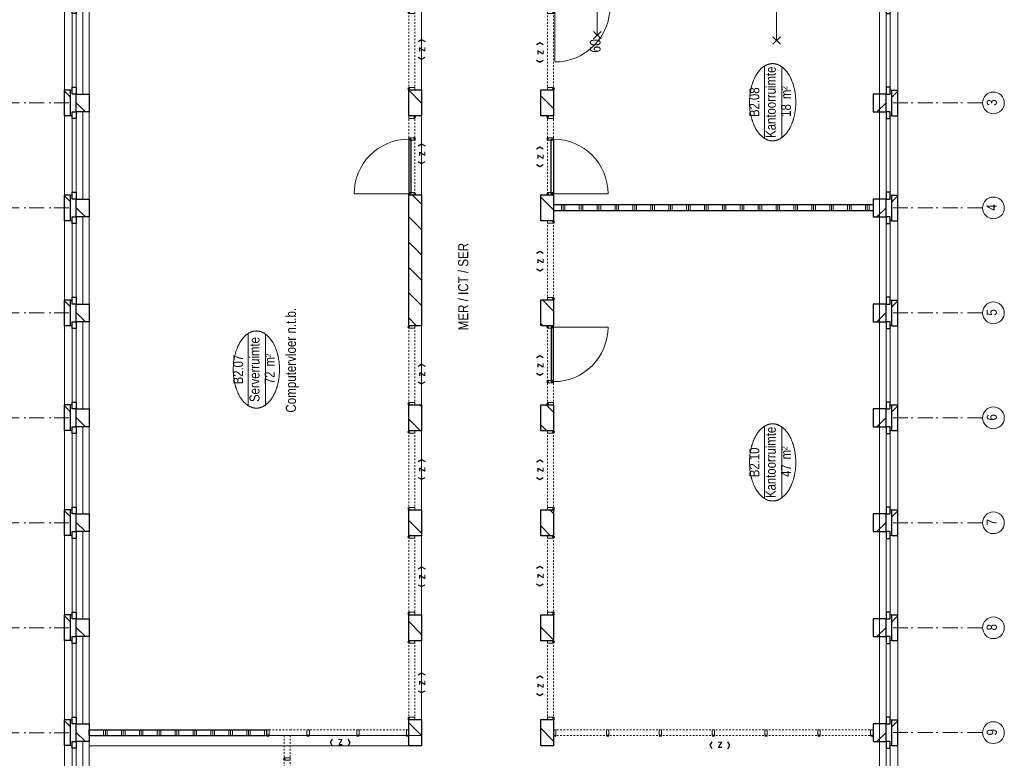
# Model space of a CAD drawing. Header units: millimetres. Extents: x -88840 to 85996, y -16279 to 104709.
# Tile 44 of 184: x 33248 to 49758, y 8355 to 20742. Entities that reach past the tile are written whole.
import ezdxf
from ezdxf.enums import TextEntityAlignment as Align

# ---------------------------------------------------------------- set-up
doc = ezdxf.new("R2010")
doc.units = ezdxf.units.MM
doc.header["$LTSCALE"] = 400
doc.header["$PDMODE"] = 3
doc.header["$PDSIZE"] = 15
for name, pattern in [('STYLE_02', [0.694427, 0.486069, -0.208359]), ('STYLE_06', [1.041641, 0.625, -0.208282, 0.069427, -0.138931]), ('STYLE_21', [0.138889, 0.069444, -0.069444])]:
    doc.linetypes.add(name, pattern=pattern)
for name, color, linetype, lineweight in [('BA-Brandveiligheid', 7, 'Continuous', 15), ('Buitenkozijnen', 140, 'Continuous', 15), ('Interieur-deur', 43, 'Continuous', 9), ('Interieur-scheidingswand-vertikaal', 5, 'Continuous', 25), ('Interieur-systeemwand glas', 140, 'STYLE_21', 15), ('Kozijnmerken', 43, 'Continuous', 9), ('mat-afdichting', 9, 'Continuous', 5), ('mat-aluminium', 140, 'Continuous', 15), ('mat-baksteen', 5, 'Continuous', 25), ('mat-kalkzandsteen', 5, 'Continuous', 25), ('mat-multiplex-hor', 140, 'Continuous', 15), ('mat-spuitwerk_marmo', 43, 'STYLE_02', 20), ('mat-staal', 5, 'Continuous', 25), ('None', 7, 'Continuous', 9), ('Ruimtenummers', 5, 'Continuous', 25), ('Tekst', 140, 'Continuous', 15)]:
    doc.layers.add(name, color=color, linetype=linetype, lineweight=lineweight)
doc.styles.add('Arial Narrow', font='ARIALN.TTF', dxfattribs={"height": 222.25})
doc.styles.add('Arial Narrow (bold)', font='ARIALNB.TTF', dxfattribs={"height": 172.861111})

# ---------------------------------------------------------------- blocks, each defined once
blk = doc.blocks.new('*X851')
at = {"layer": 'None', "lineweight": 9}
blk.add_line((-33357, 2705), (-33143, 2919), dxfattribs=at)
blk = doc.blocks.new('*X852')
at = {"layer": 'None', "lineweight": 9}
blk.add_line((-31660, 2705), (-31446, 2919), dxfattribs=at)
blk = doc.blocks.new('*X853')
at = {"layer": 'None', "lineweight": 9}
blk.add_line((-29963, 2705), (-29749, 2919), dxfattribs=at)
blk = doc.blocks.new('*X862')
at = {"layer": 'None', "lineweight": 9}
blk.add_line((-33450, 491), (-33236, 705), dxfattribs=at)
blk = doc.blocks.new('*X863')
at = {"layer": 'None', "lineweight": 9}
blk.add_line((-31753, 491), (-31539, 705), dxfattribs=at)
blk = doc.blocks.new('*X864')
at = {"layer": 'None', "lineweight": 9}
for p, q in [((-30007, 540), (-29842, 705)), ((-29632, 491), (-29570, 552))]:
    blk.add_line(p, q, dxfattribs=at)
blk = doc.blocks.new('*X865')
at = {"layer": 'None', "lineweight": 9}
for p, q in [((-28247, 603), (-28145, 705)), ((-27935, 491), (-27810, 615))]:
    blk.add_line(p, q, dxfattribs=at)
blk = doc.blocks.new('*X866')
at = {"layer": 'None', "lineweight": 9}
for p, q in [((-26487, 665), (-26448, 705)), ((-26238, 491), (-26050, 678))]:
    blk.add_line(p, q, dxfattribs=at)
blk = doc.blocks.new('*X867')
at = {"layer": 'None', "lineweight": 9}
blk.add_line((-24540.580054, 491), (-24326.580054, 705), dxfattribs=at)
blk = doc.blocks.new('*X868')
at = {"layer": 'None', "lineweight": 9}
blk.add_line((-22844, 491), (-22630, 705), dxfattribs=at)
blk = doc.blocks.new('*X869')
at = {"layer": 'None', "lineweight": 9}
blk.add_line((-148.5, -148.5), (4, 4), dxfattribs=at)
blk = doc.blocks.new('*X870')
at = {"layer": 'None', "lineweight": 9}
blk.add_line((100, 100), (200, 200), dxfattribs=at)
blk = doc.blocks.new('Penant best-uitbr  (2D)')
at = {"layer": 'mat-baksteen', "lineweight": 25}
for p, q in [((-215, 200), (215, 200)), ((-215, 100), (-215, 200)), ((215, 100), (215, 200)), ((-215, 100), (215, 100))]:
    blk.add_line(p, q, dxfattribs=at)
at = {"layer": 'mat-kalkzandsteen', "lineweight": 25}
blk.add_lwpolyline([(-148.5, 4), (148.5, 4), (148.5, -210), (-148.5, -210)], close=True, dxfattribs=at)
at = {"layer": 'mat-baksteen'}
blk.add_blockref('*X870', (0, 0), dxfattribs=at)
at = {"layer": 'mat-kalkzandsteen'}
blk.add_blockref('*X869', (0, 0), dxfattribs=at)
blk = doc.blocks.new('Gevelpui best-uitbr 1330 (2D)')
at = {"layer": 'Buitenkozijnen', "lineweight": 15}
for p, q in [((-731.5, 71), (731.5, 71)), ((-731.5, 4), (-731.5, 71)), ((-731.5, 4), (731.5, 4)), ((731.5, 4), (731.5, 71))]:
    blk.add_line(p, q, dxfattribs=at)
at = {"layer": 'Buitenkozijnen', "color": 92, "lineweight": 25}
for points in [[(-731.5, 71), (-617.5, 71), (-617.5, 4), (-731.5, 4)], [(617.5, 71), (731.5, 71), (731.5, 4), (617.5, 4)]]:
    blk.add_lwpolyline(points, close=True, dxfattribs=at)
at = {"layer": 'None', "color": 43, "linetype": 'Continuous', "lineweight": 9}
blk.add_line((-731.5, -107), (731.5, -107), dxfattribs=at)
at = {"layer": 'None', "color": 43, "linetype": 'Continuous', "lineweight": 9, "flags": 128}
blk.add_lwpolyline([(-665, 71), (-665, 200), (665, 200), (665, 71)], dxfattribs=at)
blk = doc.blocks.new('*X932')
at = {"layer": 'None', "lineweight": 9}
for p, q in [((-28247, 2724), (-28052, 2919)), ((-27842, 2705), (-27810, 2737))]:
    blk.add_line(p, q, dxfattribs=at)
blk = doc.blocks.new('*X933')
at = {"layer": 'None', "lineweight": 9}
for p, q in [((-26487, 2787), (-26355, 2919)), ((-26145, 2705), (-25931, 2919)), ((-25721, 2705), (-25507, 2919)), ((-25296, 2705), (-25082, 2919)), ((-24872, 2705), (-24658, 2919)), ((-24448, 2705), (-24290, 2862))]:
    blk.add_line(p, q, dxfattribs=at)
blk = doc.blocks.new('*X934')
at = {"layer": 'None', "lineweight": 9}
for p, q in [((-22967, 2913), (-22961, 2919)), ((-22751, 2705), (-22537, 2919))]:
    blk.add_line(p, q, dxfattribs=at)
blk = doc.blocks.new('060min X')
at = {"layer": 'BA-Brandveiligheid', "color": 7, "linetype": 'Continuous', "lineweight": 15}
for p, q in [((-480, 62), (-357, -62)), ((-480, -62), (-357, 62)), ((-418, 0), (418, 0)), ((480, 62), (357, -62)), ((480, -62), (357, 62))]:
    blk.add_line(p, q, dxfattribs=at)
at = {"layer": 'BA-Brandveiligheid', "color": 43, "insert": (-709, 124), "char_height": 177.8, "attachment_point": 1, "style": 'Arial Narrow'}
blk.add_mtext('60', dxfattribs=at)
blk = doc.blocks.new('systeemwandstijl 880 hoh')
at = {"layer": 'Interieur-systeemwand glas', "color": 43, "linetype": 'Continuous', "lineweight": 9}
blk.add_lwpolyline([(0, 20), (100, 20), (100, -20), (0, -20)], close=True, dxfattribs=at)
at = {"layer": 'Interieur-systeemwand glas', "color": 43, "linetype": 'Continuous', "lineweight": 15}
blk.add_point((0, 0), dxfattribs=at)
blk = doc.blocks.new('Systeemwand B (2D)')
at = {"layer": 'Interieur-systeemwand glas', "lineweight": 15}
for p, q in [((0, 50), (1323, 50)), ((0, -50), (1323, -50))]:
    blk.add_line(p, q, dxfattribs=at)
at = {"layer": 'None', "color": 7, "rotation": 270}
blk.add_blockref('systeemwandstijl 880 hoh', (20, 50), dxfattribs=at)
at = {"layer": 'None', "color": 7, "xscale": -1, "rotation": 90}
blk.add_blockref('systeemwandstijl 880 hoh', (1303, 50), dxfattribs=at)
blk = doc.blocks.new('Deur systeemwand 915')
at = {"layer": 'Interieur-deur', "color": 140, "linetype": 'Continuous', "lineweight": 15}
blk.add_line((0, 1015), (0, 100), dxfattribs=at)
at = {"layer": 'Interieur-deur', "color": 92, "linetype": 'Continuous', "lineweight": 25}
blk.add_lwpolyline([(-915, 100), (0, 100), (0, 60), (-915, 60)], close=True, dxfattribs=at)
at = {"layer": 'Interieur-deur', "color": 140, "linetype": 'Continuous', "lineweight": 15}
blk.add_arc((0, 100), 915, 90, 180, dxfattribs=at)
blk = doc.blocks.new('Systeemwand B met deur (2D)')
at = {"layer": 'Interieur-systeemwand glas', "lineweight": 15}
for p, q in [((0, 50), (1323, 50)), ((0, -50), (1323, -50))]:
    blk.add_line(p, q, dxfattribs=at)
at = {"layer": 'None', "color": 7, "rotation": 270}
for p in [(20, 50), (388, 50)]:
    blk.add_blockref('systeemwandstijl 880 hoh', p, dxfattribs=at)
at = {"layer": 'None', "color": 7, "xscale": -1}
for name, rotation in [('systeemwandstijl 880 hoh', 90), ('Deur systeemwand 915', 180)]:
    blk.add_blockref(name, (1303, 50), dxfattribs=dict(at, rotation=rotation))
blk = doc.blocks.new('*X1056')
at = {"layer": 'None', "lineweight": 9}
for p, q in [((-24559, 360), (-24459, 360)), ((-24559, 330), (-24459, 330)), ((-24559, 300), (-24459, 300)), ((-24559, 60), (-24459, 60)), ((-24559, 30), (-24459, 30)), ((-24559, 0), (-24459, 0)), ((-24559, -240), (-24459, -240)), ((-24559, -270), (-24459, -270)), ((-24559, -300), (-24459, -300)), ((-24559, -540), (-24459, -540)), ((-24559, -570), (-24459, -570)), ((-24559, -600), (-24459, -600)), ((-24559, -840), (-24459, -840)), ((-24559, -870), (-24459, -870)), ((-24559, -900), (-24459, -900)), ((-24559, -1140), (-24459, -1140)), ((-24559, -1170), (-24459, -1170)), ((-24559, -1200), (-24459, -1200)), ((-24559, -1440), (-24459, -1440)), ((-24559, -1470), (-24459, -1470)), ((-24559, -1500), (-24459, -1500)), ((-24559, -1740), (-24459, -1740)), ((-24559, -1770), (-24459, -1770)), ((-24559, -1800), (-24459, -1800)), ((-24559, -2040), (-24459, -2040)), ((-24559, -2070), (-24459, -2070)), ((-24559, -2100), (-24459, -2100)), ((-24559, -2340), (-24459, -2340)), ((-24559, -2370), (-24459, -2370)), ((-24559, -2400), (-24459, -2400)), ((-24559, -2640), (-24459, -2640)), ((-24559, -2670), (-24459, -2670)), ((-24559, -2700), (-24459, -2700)), ((-24559, -2940), (-24459, -2940)), ((-24559, -2970), (-24459, -2970)), ((-24559, -3000), (-24459, -3000)), ((-24559, -3240), (-24459, -3240)), ((-24559, -3270), (-24459, -3270)), ((-24559, -3300), (-24459, -3300)), ((-24559, -3540), (-24459, -3540)), ((-24559, -3570), (-24459, -3570)), ((-24559, -3600), (-24459, -3600)), ((-24559, -3840), (-24459, -3840)), ((-24559, -3870), (-24459, -3870)), ((-24559, -3900), (-24459, -3900)), ((-24559, -4140), (-24459, -4140)), ((-24559, -4170), (-24459, -4170)), ((-24559, -4200), (-24459, -4200)), ((-24559, -4440), (-24459, -4440)), ((-24559, -4470), (-24459, -4470)), ((-24559, -4500), (-24459, -4500)), ((-24559, -4740), (-24459, -4740)), ((-24559, -4770), (-24459, -4770)), ((-24559, -4800), (-24459, -4800))]:
    blk.add_line(p, q, dxfattribs=at)
blk = doc.blocks.new('*X1057')
at = {"layer": 'None', "lineweight": 9}
for p, q in [((10510, 0), (10610, 0)), ((10510, -240), (10610, -240)), ((10510, -270), (10610, -270)), ((10510, -300), (10610, -300)), ((10510, -540), (10610, -540)), ((10510, -570), (10610, -570)), ((10510, -600), (10610, -600)), ((10510, -840), (10610, -840)), ((10510, -870), (10610, -870)), ((10510, -900), (10610, -900)), ((10510, -1140), (10610, -1140)), ((10510, -1170), (10610, -1170)), ((10510, -1200), (10610, -1200)), ((10510, -1440), (10610, -1440)), ((10510, -1470), (10610, -1470)), ((10510, -1500), (10610, -1500)), ((10510, -1740), (10610, -1740)), ((10510, -1770), (10610, -1770)), ((10510, -1800), (10610, -1800)), ((10510, -2040), (10610, -2040)), ((10510, -2070), (10610, -2070)), ((10510, -2100), (10610, -2100)), ((10510, -2340), (10610, -2340)), ((10510, -2370), (10610, -2370)), ((10510, -2400), (10610, -2400)), ((10510, -2640), (10610, -2640)), ((10510, -2670), (10610, -2670)), ((10510, -2700), (10610, -2700)), ((10510, -2940), (10610, -2940)), ((10510, -2970), (10610, -2970))]:
    blk.add_line(p, q, dxfattribs=at)
blk = doc.blocks.new('*X1058')
at = {"layer": 'None', "lineweight": 9}
for p, q in [((6990, 0), (7090, 0)), ((6990, -240), (7090, -240)), ((6990, -270), (7090, -270)), ((6990, -300), (7090, -300)), ((6990, -540), (7090, -540)), ((6990, -570), (7090, -570)), ((6990, -600), (7090, -600)), ((6990, -840), (7090, -840)), ((6990, -870), (7090, -870)), ((6990, -900), (7090, -900)), ((6990, -1140), (7090, -1140)), ((6990, -1170), (7090, -1170)), ((6990, -1200), (7090, -1200)), ((6990, -1440), (7090, -1440)), ((6990, -1470), (7090, -1470)), ((6990, -1500), (7090, -1500)), ((6990, -1740), (7090, -1740)), ((6990, -1770), (7090, -1770)), ((6990, -1800), (7090, -1800)), ((6990, -2040), (7090, -2040)), ((6990, -2070), (7090, -2070)), ((6990, -2100), (7090, -2100)), ((6990, -2340), (7090, -2340)), ((6990, -2370), (7090, -2370)), ((6990, -2400), (7090, -2400)), ((6990, -2640), (7090, -2640)), ((6990, -2670), (7090, -2670)), ((6990, -2700), (7090, -2700)), ((6990, -2940), (7090, -2940)), ((6990, -2970), (7090, -2970))]:
    blk.add_line(p, q, dxfattribs=at)
blk = doc.blocks.new('*X1059')
at = {"layer": 'None', "lineweight": 9}
for p, q in [((-50, 0), (50, 0)), ((-50, -240), (50, -240)), ((-50, -270), (50, -270)), ((-50, -300), (50, -300)), ((-50, -540), (50, -540)), ((-50, -570), (50, -570)), ((-50, -600), (50, -600)), ((-50, -840), (50, -840)), ((-50, -870), (50, -870)), ((-50, -900), (50, -900)), ((-50, -1140), (50, -1140)), ((-50, -1170), (50, -1170)), ((-50, -1200), (50, -1200)), ((-50, -1440), (50, -1440)), ((-50, -1470), (50, -1470)), ((-50, -1500), (50, -1500)), ((-50, -1740), (50, -1740)), ((-50, -1770), (50, -1770)), ((-50, -1800), (50, -1800)), ((-50, -2040), (50, -2040)), ((-50, -2070), (50, -2070)), ((-50, -2100), (50, -2100)), ((-50, -2340), (50, -2340)), ((-50, -2370), (50, -2370)), ((-50, -2400), (50, -2400)), ((-50, -2640), (50, -2640)), ((-50, -2670), (50, -2670)), ((-50, -2700), (50, -2700)), ((-50, -2940), (50, -2940)), ((-50, -2970), (50, -2970))]:
    blk.add_line(p, q, dxfattribs=at)
blk = doc.blocks.new('*X1060')
at = {"layer": 'None', "lineweight": 9}
for p, q in [((3470, 0), (3570, 0)), ((3470, -240), (3570, -240)), ((3470, -270), (3570, -270)), ((3470, -300), (3570, -300)), ((3470, -540), (3570, -540)), ((3470, -570), (3570, -570)), ((3470, -600), (3570, -600)), ((3470, -840), (3570, -840)), ((3470, -870), (3570, -870)), ((3470, -900), (3570, -900)), ((3470, -1140), (3570, -1140)), ((3470, -1170), (3570, -1170)), ((3470, -1200), (3570, -1200)), ((3470, -1440), (3570, -1440)), ((3470, -1470), (3570, -1470)), ((3470, -1500), (3570, -1500)), ((3470, -1740), (3570, -1740)), ((3470, -1770), (3570, -1770)), ((3470, -1800), (3570, -1800)), ((3470, -2040), (3570, -2040)), ((3470, -2070), (3570, -2070)), ((3470, -2100), (3570, -2100)), ((3470, -2340), (3570, -2340)), ((3470, -2370), (3570, -2370)), ((3470, -2400), (3570, -2400)), ((3470, -2640), (3570, -2640)), ((3470, -2670), (3570, -2670)), ((3470, -2700), (3570, -2700)), ((3470, -2940), (3570, -2940)), ((3470, -2970), (3570, -2970))]:
    blk.add_line(p, q, dxfattribs=at)
blk = doc.blocks.new('Vergaderruimten B 3 (2D)')
at = {"layer": 'Interieur-scheidingswand-vertikaal', "lineweight": 25}
for p, q in [((50, 4), (-50, 4)), ((-50, -2981), (-50, 4)), ((50, -2981), (50, 4)), ((3470, 4), (3470, -2977)), ((3470, 4), (3570, 4)), ((3570, 4), (3570, -2977)), ((6990, 4), (6990, -2977)), ((6990, 4), (7090, 4)), ((7090, 4), (7090, -2977)), ((10510, 4), (10510, -2977)), ((10510, 4), (10610, 4)), ((10610, 4), (10610, -2977)), ((50, -2981), (-50, -2981)), ((3470, -2977), (3570, -2977)), ((6990, -2977), (7090, -2977)), ((10510, -2977), (10610, -2977))]:
    blk.add_line(p, q, dxfattribs=at)
at = {"layer": 'Interieur-systeemwand glas', "lineweight": 15}
for p, q in [((-50, -3371), (-50, -3021)), ((50, -3271), (50, -3021)), ((3470, -3017), (3470, -3271)), ((3570, -3017), (3570, -3271)), ((6990, -3017), (6990, -3271)), ((7090, -3017), (7090, -3271)), ((10510, -3017), (10510, -3271)), ((10610, -3017), (10610, -3371)), ((3470, -3271), (50, -3271)), ((6990, -3271), (3570, -3271)), ((10510, -3271), (7090, -3271)), ((10510, -3371), (-50, -3371))]:
    blk.add_line(p, q, dxfattribs=at)
at = {"layer": 'Interieur-scheidingswand-vertikaal'}
for name in ['*X1059', '*X1060', '*X1058', '*X1057']:
    blk.add_blockref(name, (0, 0), dxfattribs=at)
at = {"layer": 'Interieur-scheidingswand-vertikaal', "color": 7, "xscale": -1}
for p in [(440, -3371), (3960, -3371), (7480, -3371)]:
    blk.add_blockref('Deur systeemwand 915', p, dxfattribs=at)
at = {"layer": 'Interieur-scheidingswand-vertikaal', "color": 7}
for p in [(-50, -3001), (3470, -2997), (6990, -2997), (10510, -2997)]:
    blk.add_blockref('systeemwandstijl 880 hoh', p, dxfattribs=at)
at = {"layer": 'Interieur-scheidingswand-vertikaal', "color": 7, "rotation": 270}
for p in [(440, -3271), (3960, -3271), (7480, -3271), (8395, -3271), (9240, -3271)]:
    blk.add_blockref('systeemwandstijl 880 hoh', p, dxfattribs=at)
at = {"layer": 'Interieur-scheidingswand-vertikaal', "color": 7, "xscale": -1, "rotation": 90}
for p in [(1355, -3271), (2200, -3271), (3080, -3271), (4875, -3271), (5720, -3271), (6600, -3271), (10120, -3271)]:
    blk.add_blockref('systeemwandstijl 880 hoh', p, dxfattribs=at)
blk = doc.blocks.new('Ruimtenummer UV 50')
at = {"layer": 'Ruimtenummers', "color": 8, "lineweight": 5}
for p, q in [((602, 157), (-602, 157)), ((595, -137), (-595, -137))]:
    blk.add_line(p, q, dxfattribs=at)
blk.add_open_spline([(-323, 354), (-173, 406), (173, 406), (323, 354), (473, 302), (560, 212), (647, 122), (647, 18), (647, -86), (560, -176), (473, -266), (323, -318), (173, -370), (-173, -370), (-323, -318), (-474, -266), (-560, -176), (-647, -86), (-647, 18), (-647, 122), (-560, 212), (-474, 302), (-323, 354)], degree=2, knots=[0, 0, 0, 0.09962, 0.19924, 0.19924, 0.283607, 0.283607, 0.349619, 0.349619, 0.415638, 0.415638, 0.5, 0.5, 0.59962, 0.69924, 0.69924, 0.783607, 0.783607, 0.849619, 0.849619, 0.915638, 0.915638, 1, 1, 1], dxfattribs=at)
at = {"layer": 'Ruimtenummers', "attachment_point": 2, "style": 'Arial Narrow'}
for s, insert, char_height in [(' m', (104, -122), 165.9), (' 2', (220, -133), 96.8)]:
    blk.add_mtext(s, dxfattribs=dict(at, insert=insert, char_height=char_height))
at = {"layer": 'Ruimtenummers', "style": 'Arial Narrow'}
for tag, p in [('Nummer', (0, 407)), ('Naam', (0, 132)), ('Oppervlak', (-138, -122))]:
    blk.add_attdef(tag, text='', height=166, dxfattribs=at).set_placement(p, align=Align.TOP_CENTER)
blk = doc.blocks.new('*U1064')
at = {"layer": 'Interieur-systeemwand glas', "color": 7, "xscale": -1, "rotation": 180}
for p in [(-33359, 470), (-33359, -416), (-33359, -1302), (-33359, -2188), (-33359, -3074), (-33359, -3960)]:
    blk.add_blockref('systeemwandstijl 880 hoh', p, dxfattribs=at)
at = {"layer": 'Interieur-systeemwand glas', "color": 7}
blk.add_blockref('systeemwandstijl 880 hoh', (-33359, -4846), dxfattribs=at)
blk = doc.blocks.new('Kozijnmerk 50')
at = {"layer": 'Kozijnmerken', "color": 92, "linetype": 'Continuous', "lineweight": 25}
for points in [[(-132, 51), (-165, -6), (-132, -62)], [(132, 51), (165, -6), (132, -62)]]:
    blk.add_lwpolyline(points, dxfattribs=at)
at = {"layer": 'None', "color": 43, "style": 'Arial Narrow (bold)'}
blk.add_attdef('merk', text='', height=138, dxfattribs=at).set_placement((0, 0), align=Align.MIDDLE_CENTER)
blk = doc.blocks.new('*X1094')
at = {"layer": 'None', "lineweight": 5}
blk.add_line((-21100, -453), (-21100, 470), dxfattribs=at)
blk = doc.blocks.new('*U1095')
at = {"layer": 'None', "color": 43, "linetype": 'Continuous', "lineweight": 9}
for p, q in [((-21093, 491), (-21127, 481)), ((-21127, 491), (-21093, 481))]:
    blk.add_line(p, q, dxfattribs=at)
blk.add_lwpolyline([(-21127, 491), (-21093, 491), (-21093, 481), (-21127, 481)], close=True, dxfattribs=at)
blk = doc.blocks.new('*U1096')
at = {"layer": 'None', "color": 43, "linetype": 'Continuous', "lineweight": 9}
for p, q in [((-21093, -473), (-21128, -463)), ((-21128, -473), (-21093, -463))]:
    blk.add_line(p, q, dxfattribs=at)
blk.add_lwpolyline([(-21128, -463), (-21093, -463), (-21093, -473), (-21128, -473)], close=True, dxfattribs=at)
blk = doc.blocks.new('*X1097')
at = {"layer": 'None', "lineweight": 9}
for p, q in [((-21111, -463), (-21107, -459)), ((-21090, -442), (-21086, -438))]:
    blk.add_line(p, q, dxfattribs=at)
blk = doc.blocks.new('*U1098')
at = {"layer": 'mat-afdichting', "lineweight": 5}
for points in [[(-21090, 456), (-21090, 468), (-21092, 468), (-21092, 456)], [(-21090, -438), (-21090, -450), (-21092, -450), (-21092, -438)]]:
    blk.add_lwpolyline(points, close=True, dxfattribs=at)
at = {"layer": 'mat-aluminium', "lineweight": 15}
blk.add_lwpolyline([(-21106, -459), (-21106, -463), (-21121, -463), (-21121, -459)], close=True, dxfattribs=at)
at = {"layer": 'mat-multiplex-hor', "lineweight": 15, "flags": 128}
for points in [[(-21107, -447), (-21107, -453), (-21126, -454), (-21126, 472), (-21107, 471), (-21107, 463)], [(-21104, 463), (-21104, 471), (-21092, 470), (-21092, 442), (-21086, 442), (-21086, -430), (-21092, -430), (-21092, -452), (-21104, -453), (-21104, -447)]]:
    blk.add_lwpolyline(points, dxfattribs=at)
at = {"layer": 'mat-spuitwerk_marmo', "lineweight": 20}
blk.add_circle((-21138, 469), 4, dxfattribs=at)
at = {"layer": 'mat-staal', "lineweight": 5, "flags": 128}
for points in [[(-21086, 476, 0.414214), (-21091, 481), (-21134, 481), (-21136, 481), (-21136, 477), (-21134, 477), (-21091, 477), (-21091, 477, -0.414214), (-21090, 476), (-21090, 451), (-21086, 451)], [(-21086, -458, -0.414214), (-21091, -463), (-21134, -463), (-21136, -463), (-21136, -459), (-21134, -459), (-21091, -459), (-21091, -459, 0.414214), (-21090, -458), (-21090, -433), (-21086, -433)]]:
    blk.add_lwpolyline(points, format="xyb", close=True, dxfattribs=at)
at = {"layer": 'None', "color": 43, "linetype": 'Continuous', "lineweight": 9}
blk.add_line((-21138, 469), (-22061, 469), dxfattribs=at)
for points in [[(-21092, 475), (-21092, 477), (-21139, 477), (-21139, 475)], [(-21136, 464), (-21134, 462), (-21126, 469), (-21093, 468), (-21093, 470), (-21126, 472)]]:
    blk.add_lwpolyline(points, close=True, dxfattribs=at)
at = {"layer": 'None', "color": 92, "linetype": 'Continuous', "lineweight": 25, "flags": 128}
for points in [[(-21107, 466), (-21107, 471), (-21105, 471)], [(-21105, 471), (-21105, 466)], [(-21107, -453), (-21107, -448), (-21105, -448)], [(-21105, -448), (-21105, -453)]]:
    blk.add_lwpolyline(points, dxfattribs=at)
at = {"layer": 'None', "color": 140, "linetype": 'Continuous', "lineweight": 15}
blk.add_circle((-21138, 469), 8, dxfattribs=at)
at = {"layer": 'None', "color": 43, "linetype": 'Continuous', "lineweight": 9}
blk.add_arc((-21138, 469), 923, 180, 270.7097, dxfattribs=at)
at = {"layer": 'None', "color": 8, "linetype": 'Continuous', "lineweight": 5}
for p in [(-21137, 480), (-21120, 491), (-21137, -462), (-21120, -473), (-21090, -473)]:
    blk.add_point(p, dxfattribs=at)
at = {"layer": 'mat-multiplex-hor'}
blk.add_blockref('*X1094', (0, 0), dxfattribs=at)
at = {"layer": 'mat-staal'}
blk.add_blockref('*X1097', (0, 0), dxfattribs=at)
at = {"layer": 'None', "color": 7}
for name in ['*U1095', '*U1096']:
    blk.add_blockref(name, (0, 0), dxfattribs=at)
blk = doc.blocks.new('*U1294')
at = {"layer": 'None', "color": 7, "linetype": 'STYLE_06', "lineweight": 9}
for p, q in [((-33309, 10116), (-33309, 8616)), ((-31549, 10116), (-31549, 8616)), ((-29789, 10116), (-29789, 8616)), ((-28029, 10116), (-28029, 8616)), ((-26269, 10116), (-26269, 8616)), ((-24509, 10116), (-24509, 8616)), ((-22749, 10116), (-22749, 8616))]:
    blk.add_line(p, q, dxfattribs=at)

msp = doc.modelspace()

# ---------------------------------------------------------------- linework, layer by layer
at = {"linetype": 'Continuous', "lineweight": 0, "flags": 128}
msp.add_lwpolyline([(39985.2844, 23135.04674), (41985.2844, 23135.04674), (41985.2844, 20886.54674), (47663.2844, 20886.54674), (47663.2844, -13379.95326), (42199.2844, -13379.95326), (42199.2844, -10274.95326), (44185.2844, -10274.95326), (44185.2844, -7814.95326), (39771.2844, -7814.95326), (39771.2844, -13379.95326), (34410.2844, -13379.95326), (34410.2844, 8735.04674), (39985.2844, 8735.04674), (39985.2844, 23135.04674)], dxfattribs=at)
at = {"linetype": 'Continuous', "lineweight": 0}
msp.add_lwpolyline([(39985.2844, 8566.54674), (39985.2844, 23135.04674), (34414.2844, 23135.04674), (34414.2844, 8566.54674)], close=True, dxfattribs=at)
at = {"layer": 'Interieur-scheidingswand-vertikaal', "lineweight": 25}
for p, q in [((42200.2844, 17635.04674), (42200.2844, 17535.04674)), ((47556.2844, 17635.04674), (42200.2844, 17635.04674)), ((47556.2844, 17535.04674), (42200.2844, 17535.04674)), ((47556.2844, 17635.04674), (47556.2844, 17535.04674))]:
    msp.add_line(p, q, dxfattribs=at)
at = {"layer": 'Interieur-systeemwand glas', "lineweight": 15}
for p, q in [((37785.2844, 8835.04674), (39771.2844, 8835.04674)), ((42199.2844, 8835.04674), (47556.2844, 8835.04674)), ((37785.2844, 8735.04674), (39771.2844, 8735.04674)), ((42199.2844, 8735.04674), (47556.2844, 8735.04674))]:
    msp.add_line(p, q, dxfattribs=at)
at = {"layer": 'mat-kalkzandsteen', "lineweight": 25}
for points in [[(39771.2844, 19126.54674), (39771.2844, 19563.54674), (39985.2844, 19563.54674), (39985.2844, 19126.54674)], [(41985.2844, 19126.54674), (41985.2844, 19566.54674), (42199.2844, 19566.54674), (42199.2844, 19126.54674)], [(39771.2844, 15606.54674), (39771.2844, 17803.54674), (39985.2844, 17803.54674), (39985.2844, 15606.54674)], [(41985.2844, 17366.54674), (41985.2844, 17803.54674), (42199.2844, 17803.54674), (42199.2844, 17366.54674)], [(41985.2844, 15606.54674), (41985.2844, 16043.54674), (42199.2844, 16043.54674), (42199.2844, 15606.54674)], [(39771.2844, 13846.54674), (39771.2844, 14283.54674), (39985.2844, 14283.54674), (39985.2844, 13846.54674)], [(41985.2844, 13846.54674), (41985.2844, 14283.54674), (42199.2844, 14283.54674), (42199.2844, 13846.54674)], [(39771.2844, 12086.54674), (39771.2844, 12523.54674), (39985.2844, 12523.54674), (39985.2844, 12086.54674)], [(41985.2844, 12086.54674), (41985.2844, 12523.54674), (42199.2844, 12523.54674), (42199.2844, 12086.54674)], [(39771.2844, 10326.54674), (39771.2844, 10763.54674), (39985.2844, 10763.54674), (39985.2844, 10326.54674)], [(41985.2844, 10326.54674), (41985.2844, 10763.54674), (42199.2844, 10763.54674), (42199.2844, 10326.54674)], [(39771.2844, 8566.54674), (39771.2844, 9003.54674), (39985.2844, 9003.54674), (39985.2844, 8566.54674)], [(41985.2844, 8566.54674), (41985.2844, 9003.54674), (42199.2844, 9003.54674), (42199.2844, 8566.54674)]]:
    msp.add_lwpolyline(points, close=True, dxfattribs=at)
at = {"layer": 'None', "color": 7, "linetype": 'STYLE_06', "lineweight": 9}
for p, q in [((49392.7721, 19345.04674), (47892.7721, 19345.04674)), ((49392.7721, 17585.04674), (47892.7721, 17585.04674)), ((49392.7721, 15825.04674), (47892.7721, 15825.04674)), ((49392.7721, 14065.04674), (47892.7721, 14065.04674)), ((49392.7721, 12305.04674), (47892.7721, 12305.04674)), ((49392.7721, 10545.04674), (47892.7721, 10545.04674)), ((49392.7721, 8785.04674), (47892.7721, 8785.04674))]:
    msp.add_line(p, q, dxfattribs=at)
at = {"layer": 'None', "color": 43, "linetype": 'Continuous', "lineweight": 9}
for centre in [(49575.37852, 19345.04674), (49575.37852, 17585.04674), (49575.37852, 15825.04674), (49575.37852, 14065.04674), (49575.37852, 12305.04674), (49575.37852, 10545.04674), (49575.37852, 8785.04674)]:
    msp.add_circle(centre, 182.60642, dxfattribs=at)

# ---------------------------------------------------------------- block references
at = {"layer": 'Interieur-scheidingswand-vertikaal', "rotation": 90}
msp.add_blockref('*X1056', (42690.2844, 42093.98738), dxfattribs=at)
at = {"layer": 'Interieur-scheidingswand-vertikaal', "color": 7, "rotation": 90}
msp.add_blockref('Vergaderruimten B 3 (2D)', (34414.2844, -1774.95326), dxfattribs=at)
at = {"layer": 'Interieur-systeemwand glas', "color": 7}
for name, p, rotation in [('Systeemwand B (2D)', (39821.2844, 19563.54674), 90), ('Systeemwand B met deur (2D)', (39821.2844, 19126.54674), 270), ('Systeemwand B (2D)', (39821.2844, 14283.54674), 90), ('Systeemwand B met deur (2D)', (42149.2844, 14283.54674), 90), ('Systeemwand B (2D)', (39821.2844, 12523.54674), 90), ('Systeemwand B (2D)', (39821.2844, 10763.54674), 90), ('Systeemwand B (2D)', (39821.2844, 9003.54674), 90), ('systeemwandstijl 880 hoh', (38085.2844, 8735.04674), 90), ('systeemwandstijl 880 hoh', (38918.2844, 8735.04674), 90), ('systeemwandstijl 880 hoh', (39751.2844, 8735.04674), 90)]:
    msp.add_blockref(name, p, dxfattribs=dict(at, rotation=rotation))
at = {"layer": 'Interieur-systeemwand glas', "color": 7, "xscale": -1}
for name, p, rotation in [('Systeemwand B (2D)', (42149.2844, 19563.54674), 270), ('Systeemwand B met deur (2D)', (42149.2844, 19126.54674), 90), ('Systeemwand B (2D)', (42149.2844, 16043.54674), 270), ('Systeemwand B (2D)', (42149.2844, 12523.54674), 270), ('Systeemwand B (2D)', (42149.2844, 10763.54674), 270), ('Systeemwand B (2D)', (42149.2844, 9003.54674), 270)]:
    msp.add_blockref(name, p, dxfattribs=dict(at, rotation=rotation))
at = {"layer": 'Kozijnmerken', "color": 7}
for p, rotation in [((39982.14305, 20243.98738), 90), ((41965.56362, 20193.98738), 90), ((39982.14305, 18493.98738), 90), ((41965.56362, 18443.98738), 90), ((41965.56411, 16693.98738), 90), ((41965.56411, 14943.98738), 90), ((39982.14305, 14798.44676), 90), ((39982.14305, 13198.44676), 90), ((41965.5646, 13193.98738), 90), ((39982.14305, 11398.44676), 90), ((41965.56509, 11413.84471), 90), ((39982.14305, 9621.3002), 90), ((41965.56509, 9574.13001), 90), ((38625.78091, 8612.33167), 180), ((44990.28446, 8566.62303), 180)]:
    msp.add_blockref('Kozijnmerk 50', p, dxfattribs=dict(at, rotation=rotation)).add_auto_attribs({'merk': 'z'})
at = {"layer": 'mat-baksteen', "color": 7, "rotation": 90}
for p in [(34200.2844, 19345.04674), (34200.2844, 17585.04674), (34200.2844, 15825.04674), (34200.2844, 14065.04674), (34200.2844, 12305.04674), (34200.2844, 10545.04674), (34200.2844, 8785.04674)]:
    msp.add_blockref('Penant best-uitbr  (2D)', p, dxfattribs=at)
at = {"layer": 'mat-baksteen', "color": 7, "xscale": -1, "rotation": 270}
for p in [(47770.2844, 19345.04674), (47770.2844, 17585.04674), (47770.2844, 15825.04674), (47770.2844, 14065.04674), (47770.2844, 12305.04674), (47770.2844, 10545.04674), (47770.2844, 8785.04674)]:
    msp.add_blockref('Penant best-uitbr  (2D)', p, dxfattribs=at)
at = {"layer": 'mat-kalkzandsteen', "rotation": 90}
for name in ['*X934', '*X868', '*X933', '*X867', '*X866', '*X932', '*X865', '*X864', '*X853', '*X852', '*X863', '*X851', '*X862']:
    msp.add_blockref(name, (42690.2844, 42093.98738), dxfattribs=at)
at = {"layer": 'None', "color": 7, "rotation": 90}
for name, p in [('*U1294', (42690.2844, 42093.98738)), ('*U1098', (42690.2844, 42093.98738)), ('Gevelpui best-uitbr 1330 (2D)', (34200.2844, 20225.04674)), ('Gevelpui best-uitbr 1330 (2D)', (34200.2844, 18465.04674)), ('Gevelpui best-uitbr 1330 (2D)', (34200.2844, 16705.04674)), ('Gevelpui best-uitbr 1330 (2D)', (34200.2844, 14945.04674)), ('Gevelpui best-uitbr 1330 (2D)', (34200.2844, 13185.04674)), ('Gevelpui best-uitbr 1330 (2D)', (34200.2844, 11425.04674)), ('Gevelpui best-uitbr 1330 (2D)', (34200.2844, 9665.04674)), ('*U1064', (42690.2844, 42093.98738)), ('Gevelpui best-uitbr 1330 (2D)', (34200.2844, 7905.04674))]:
    msp.add_blockref(name, p, dxfattribs=at)
at = {"layer": 'None', "color": 7, "xscale": -1, "rotation": 270}
for p in [(47770.2844, 20225.04674), (47770.2844, 18465.04674), (47770.2844, 16705.04674), (47770.2844, 14945.04674), (47770.2844, 13185.04674), (47770.2844, 11425.04674), (47770.2844, 9665.04674), (47770.2844, 7905.04674)]:
    msp.add_blockref('Gevelpui best-uitbr 1330 (2D)', p, dxfattribs=at)
at = {"layer": 'Ruimtenummers', "rotation": 90}
for p, values in [((45891.15758, 19357.60262), {'Nummer': 'B2.08', 'Naam': 'Kantoorruimte', 'Oppervlak': '18'}), ((37234.51774, 14873.98738), {'Nummer': 'B2.07', 'Naam': 'Serverruimte', 'Oppervlak': '72'}), ((45891.15758, 13317.60262), {'Nummer': 'B2.10', 'Naam': 'Kantoorruimte', 'Oppervlak': '47'})]:
    msp.add_blockref('Ruimtenummer UV 50', p, dxfattribs=at).add_auto_attribs(values)
at = {"layer": 'Tekst', "color": 7, "xscale": -1, "rotation": 90}
msp.add_blockref('060min X', (45940.53226, 20812.98876), dxfattribs=at)
at = {"layer": 'Tekst', "color": 7, "rotation": 90}
msp.add_blockref('060min X', (42933.35816, 20897.98078), dxfattribs=at)

# ---------------------------------------------------------------- texts
at = {"layer": 'None', "color": 8, "char_height": 169.33333, "attachment_point": 1, "rotation": 90, "style": 'Arial Narrow'}
for s, insert in [('3', (49462.62094, 19298.47051)), ('4', (49462.62094, 17538.47051)), ('5', (49462.62094, 15778.47051)), ('6', (49462.62094, 14018.47051)), ('7', (49462.62094, 12258.47051)), ('8', (49462.62094, 10498.47051)), ('9', (49462.62094, 8738.47051))]:
    msp.add_mtext(s, dxfattribs=dict(at, insert=insert))
at = {"layer": 'Ruimtenummers', "char_height": 169.3333333, "attachment_point": 1, "rotation": 90, "style": 'Arial Narrow'}
for s, insert in [('MER / ICT / SER', (40600.51774, 15532.97052)), ('Computervloer n.t.b.', (37710.51774, 14151.90715))]:
    msp.add_mtext(s, dxfattribs=dict(at, insert=insert))

doc.saveas('drawing.dxf')
